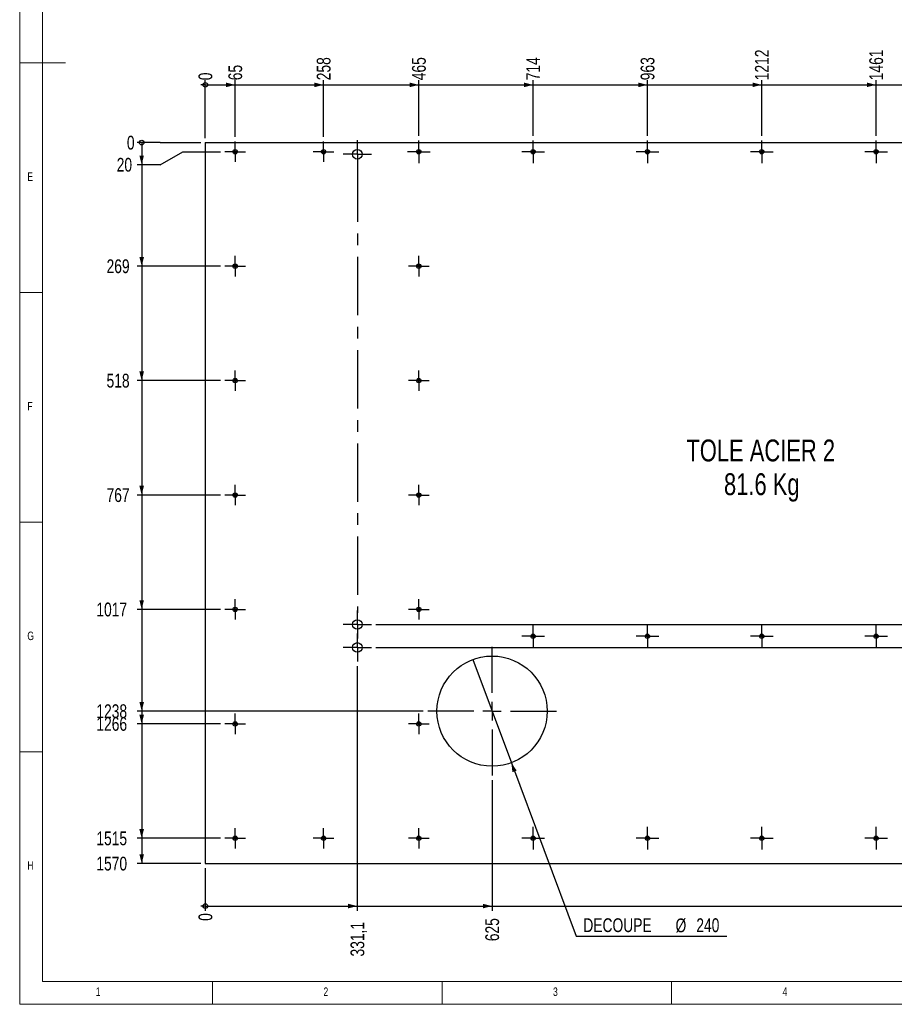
# Model space of a CAD drawing. Header units: millimetres. Extents: x 5 to 589, y 5 to 415.
# Tile 1 of 5: x 5 to 196, y 5 to 219. Entities that reach past the tile are written whole.
import ezdxf

# ---------------------------------------------------------------- set-up
doc = ezdxf.new("R2010")
doc.units = ezdxf.units.MM
doc.linetypes.add('CENTERX2', pattern=[20.32, 12.7, -2.54, 2.54, -2.54])
for name, color, linetype in [('COTES', 1, 'Continuous'), ('NOTES', 6, 'Continuous'), ('TRAIT-MIXTES', 3, 'CENTERX2')]:
    doc.layers.add(name, color=color, linetype=linetype)
doc.layers.add('TRAIT-FORT', color=4, linetype='Continuous', lineweight=25)
doc.styles.add('SLDTEXTSTYLE0', font='TXT', dxfattribs={"width": 0.75})
doc.dimstyles.new('SLDDIMSTYLE1', dxfattribs={"dimtxt": 3, "dimasz": 0.333333, "dimexe": 0, "dimexo": 0.0625, "dimgap": 0.75, "dimtad": 0, "dimtih": 1, "dimtoh": 1, "dimdec": 1, "dimlfac": 10, "dimrnd": 1e-09, "dimdsep": 46, "dimtxsty": 'SLDTEXTSTYLE0', "dimblk1": 'ORIGIN', "dimblk2": 'ORIGIN', "dimsah": 1, "dimcen": 0.09, "dimadec": 0, "dimazin": 2, "dimtfac": 1, "dimtdec": 1, "dimtofl": 0, "dimtmove": 0, "dimatfit": 3, "dimldrblk": 'ORIGIN', "dimfxl": 1, "dimfrac": 2, "dimtolj": 1, "dimtzin": 12, "dimarcsym": 0})
doc.dimstyles.new('SLDDIMSTYLE2', dxfattribs={"dimtxt": 3, "dimasz": 2, "dimexe": 0, "dimexo": 0.0625, "dimgap": 0.75, "dimtad": 0, "dimtih": 1, "dimtoh": 1, "dimdec": 1, "dimlfac": 10, "dimrnd": 1e-09, "dimzin": 12, "dimdsep": 46, "dimtxsty": 'SLDTEXTSTYLE0', "dimsah": 1, "dimcen": 0.09, "dimadec": 0, "dimazin": 3, "dimtfac": 1, "dimtdec": 1, "dimtofl": 0, "dimtmove": 0, "dimatfit": 3, "dimfxl": 1, "dimfrac": 2, "dimtolj": 1, "dimtzin": 12, "dimarcsym": 0})
doc.dimstyles.new('SLDDIMSTYLE3', dxfattribs={"dimtxt": 3, "dimasz": 2, "dimexe": 0, "dimexo": 0.0625, "dimgap": 0.75, "dimtad": 0, "dimtih": 1, "dimtoh": 1, "dimdec": 0, "dimlfac": 10, "dimrnd": 1e-09, "dimzin": 12, "dimdsep": 46, "dimtxsty": 'SLDTEXTSTYLE0', "dimsah": 1, "dimcen": 0.09, "dimadec": 0, "dimazin": 3, "dimtfac": 1, "dimtdec": 0, "dimtofl": 0, "dimtmove": 0, "dimatfit": 3, "dimfxl": 1, "dimfrac": 2, "dimtolj": 1, "dimtzin": 12, "dimarcsym": 0})
doc.dimstyles.new('SLDDIMSTYLE5', dxfattribs={"dimtxt": 3, "dimasz": 0.333333, "dimexe": 0, "dimexo": 0.0625, "dimgap": 0.75, "dimtad": 0, "dimtih": 1, "dimtoh": 1, "dimdec": 0, "dimlfac": 10, "dimrnd": 1e-09, "dimdsep": 46, "dimtxsty": 'SLDTEXTSTYLE0', "dimblk1": 'ORIGIN', "dimblk2": 'ORIGIN', "dimsah": 1, "dimcen": 0.09, "dimadec": 0, "dimazin": 2, "dimtfac": 1, "dimtdec": 0, "dimtofl": 0, "dimtmove": 0, "dimatfit": 3, "dimldrblk": 'ORIGIN', "dimfxl": 1, "dimfrac": 2, "dimtolj": 1, "dimtzin": 12, "dimarcsym": 0})
doc.dimstyles.new('SLDDIMSTYLE6', dxfattribs={"dimtxt": 3, "dimasz": 2, "dimexe": 0, "dimexo": 0.0625, "dimgap": 0.75, "dimtad": 0, "dimtih": 1, "dimtoh": 1, "dimdec": 0, "dimlfac": 10, "dimrnd": 1e-09, "dimzin": 12, "dimdsep": 46, "dimtxsty": 'SLDTEXTSTYLE0', "dimblk1": 'NONE', "dimsah": 1, "dimcen": 0, "dimadec": 0, "dimazin": 3, "dimtfac": 1, "dimtdec": 0, "dimtmove": 0, "dimatfit": 3, "dimldrblk": 'NONE', "dimfxl": 1, "dimfrac": 2, "dimtolj": 1, "dimtzin": 12, "dimarcsym": 0})

# ---------------------------------------------------------------- blocks, each defined once
blk = doc.blocks.new('_Origin')
at = {"color": 0, "linetype": 'ByBlock', "lineweight": -2}
blk.add_line((0, 0), (-1, 0), dxfattribs=at)
blk.add_circle((0, 0), 0.5, dxfattribs=at)
blk = doc.blocks.new('_D_53')
at = {"layer": 'COTES', "color": 1, "transparency": 16777216}
for p, q in [((35.57, 192.65), (30.57, 192.65)), ((35.57, 192.65), (40.57, 192.65)), ((40.57, 192.65), (44.43, 192.65))]:
    blk.add_line(p, q, dxfattribs=at)
blk.add_blockref('_Origin', (31.57, 192.65), dxfattribs=at)
at = {"layer": 'COTES', "color": 1, "transparency": 16777216, "insert": (28.35, 194.14), "char_height": 3, "attachment_point": 1, "style": 'SLDTEXTSTYLE0'}
blk.add_mtext('0', dxfattribs=at)
blk = doc.blocks.new('_D_54')
at = {"layer": 'COTES', "color": 1, "transparency": 16777216}
for p, q in [((31.57, 192.65), (31.57, 187.84)), ((35.57, 187.84), (40.57, 190.66)), ((40.57, 190.66), (48.71, 190.66)), ((35.57, 187.84), (30.57, 187.84))]:
    blk.add_line(p, q, dxfattribs=at)
blk.add_solid([(31.57, 187.84), (32.07, 189.84), (31.07, 189.84)], dxfattribs=at)
at = {"layer": 'COTES', "color": 1, "transparency": 16777216, "insert": (26.13, 189.33), "char_height": 3, "attachment_point": 1, "style": 'SLDTEXTSTYLE0'}
blk.add_mtext('20', dxfattribs=at)
blk = doc.blocks.new('_D_55')
at = {"layer": 'COTES', "color": 1, "transparency": 16777216}
for p, q in [((31.57, 187.84), (31.57, 165.74)), ((48.71, 165.74), (30.57, 165.74))]:
    blk.add_line(p, q, dxfattribs=at)
blk.add_solid([(31.57, 165.74), (32.07, 167.74), (31.07, 167.74)], dxfattribs=at)
at = {"layer": 'COTES', "color": 1, "transparency": 16777216, "insert": (23.92, 167.23), "char_height": 3, "attachment_point": 1, "style": 'SLDTEXTSTYLE0'}
blk.add_mtext('269', dxfattribs=at)
blk = doc.blocks.new('_D_56')
at = {"layer": 'COTES', "color": 1, "transparency": 16777216}
for p, q in [((31.57, 165.74), (31.57, 140.82)), ((48.71, 140.82), (30.57, 140.82))]:
    blk.add_line(p, q, dxfattribs=at)
blk.add_solid([(31.57, 140.82), (32.07, 142.82), (31.07, 142.82)], dxfattribs=at)
at = {"layer": 'COTES', "color": 1, "transparency": 16777216, "insert": (23.92, 142.31), "char_height": 3, "attachment_point": 1, "style": 'SLDTEXTSTYLE0'}
blk.add_mtext('518', dxfattribs=at)
blk = doc.blocks.new('_D_57')
at = {"layer": 'COTES', "color": 1, "transparency": 16777216}
for p, q in [((31.57, 140.82), (31.57, 115.91)), ((48.71, 115.91), (30.57, 115.91))]:
    blk.add_line(p, q, dxfattribs=at)
blk.add_solid([(31.57, 115.91), (32.07, 117.91), (31.07, 117.91)], dxfattribs=at)
at = {"layer": 'COTES', "color": 1, "transparency": 16777216, "insert": (23.92, 117.39), "char_height": 3, "attachment_point": 1, "style": 'SLDTEXTSTYLE0'}
blk.add_mtext('767', dxfattribs=at)
blk = doc.blocks.new('_D_58')
at = {"layer": 'COTES', "color": 1, "transparency": 16777216}
for p, q in [((31.57, 115.91), (31.57, 90.99)), ((48.71, 90.99), (30.57, 90.99))]:
    blk.add_line(p, q, dxfattribs=at)
blk.add_solid([(31.57, 90.99), (32.07, 92.99), (31.07, 92.99)], dxfattribs=at)
at = {"layer": 'COTES', "color": 1, "transparency": 16777216, "insert": (21.7, 92.48), "char_height": 3, "attachment_point": 1, "style": 'SLDTEXTSTYLE0'}
blk.add_mtext('1017', dxfattribs=at)
blk = doc.blocks.new('_D_59')
at = {"layer": 'COTES', "color": 1, "transparency": 16777216}
for p, q in [((31.57, 90.99), (31.57, 68.84)), ((92.89, 68.84), (30.57, 68.84))]:
    blk.add_line(p, q, dxfattribs=at)
blk.add_solid([(31.57, 68.84), (32.07, 70.84), (31.07, 70.84)], dxfattribs=at)
at = {"layer": 'COTES', "color": 1, "transparency": 16777216, "insert": (21.7, 70.33), "char_height": 3, "attachment_point": 1, "style": 'SLDTEXTSTYLE0'}
blk.add_mtext('1238', dxfattribs=at)
blk = doc.blocks.new('_D_60')
at = {"layer": 'COTES', "color": 1, "transparency": 16777216}
for p, q in [((31.57, 68.84), (31.57, 66.07)), ((48.71, 66.07), (30.57, 66.07))]:
    blk.add_line(p, q, dxfattribs=at)
blk.add_solid([(31.57, 66.07), (32.07, 68.07), (31.07, 68.07)], dxfattribs=at)
at = {"layer": 'COTES', "color": 1, "transparency": 16777216, "insert": (21.7, 67.56), "char_height": 3, "attachment_point": 1, "style": 'SLDTEXTSTYLE0'}
blk.add_mtext('1266', dxfattribs=at)
blk = doc.blocks.new('_D_61')
at = {"layer": 'COTES', "color": 1, "transparency": 16777216}
for p, q in [((31.57, 66.07), (31.57, 41.16)), ((48.71, 41.16), (30.57, 41.16))]:
    blk.add_line(p, q, dxfattribs=at)
blk.add_solid([(31.57, 41.16), (32.07, 43.16), (31.07, 43.16)], dxfattribs=at)
at = {"layer": 'COTES', "color": 1, "transparency": 16777216, "insert": (21.7, 42.64), "char_height": 3, "attachment_point": 1, "style": 'SLDTEXTSTYLE0'}
blk.add_mtext('1515', dxfattribs=at)
blk = doc.blocks.new('_D_62')
at = {"layer": 'COTES', "color": 1, "transparency": 16777216}
for p, q in [((31.57, 41.16), (31.57, 35.66)), ((44.43, 35.66), (30.57, 35.66))]:
    blk.add_line(p, q, dxfattribs=at)
blk.add_solid([(31.57, 35.66), (32.07, 37.66), (31.07, 37.66)], dxfattribs=at)
at = {"layer": 'COTES', "color": 1, "transparency": 16777216, "insert": (21.7, 37.14), "char_height": 3, "attachment_point": 1, "style": 'SLDTEXTSTYLE0'}
blk.add_mtext('1570', dxfattribs=at)
blk = doc.blocks.new('_D_63')
at = {"layer": 'COTES', "color": 1, "transparency": 16777216}
blk.add_line((45.43, 193.65), (45.43, 206.23), dxfattribs=at)
blk.add_blockref('_Origin', (45.43, 205.23), dxfattribs=at)
at = {"layer": 'COTES', "color": 1, "transparency": 16777216, "insert": (43.95, 206.23), "char_height": 3, "attachment_point": 1, "rotation": 90, "style": 'SLDTEXTSTYLE0'}
blk.add_mtext('0', dxfattribs=at)
blk = doc.blocks.new('_D_64')
at = {"layer": 'COTES', "color": 1, "transparency": 16777216}
for p, q in [((51.93, 193.88), (51.93, 206.23)), ((45.43, 205.23), (51.93, 205.23))]:
    blk.add_line(p, q, dxfattribs=at)
blk.add_solid([(51.93, 205.23), (49.93, 205.73), (49.93, 204.73)], dxfattribs=at)
at = {"layer": 'COTES', "color": 1, "transparency": 16777216, "insert": (50.45, 206.23), "char_height": 3, "attachment_point": 1, "rotation": 90, "style": 'SLDTEXTSTYLE0'}
blk.add_mtext('65', dxfattribs=at)
blk = doc.blocks.new('_D_65')
at = {"layer": 'COTES', "color": 1, "transparency": 16777216}
for p, q in [((71.18, 193.88), (71.18, 206.23)), ((51.93, 205.23), (71.18, 205.23))]:
    blk.add_line(p, q, dxfattribs=at)
blk.add_solid([(71.18, 205.23), (69.18, 205.73), (69.18, 204.73)], dxfattribs=at)
at = {"layer": 'COTES', "color": 1, "transparency": 16777216, "insert": (69.7, 206.23), "char_height": 3, "attachment_point": 1, "rotation": 90, "style": 'SLDTEXTSTYLE0'}
blk.add_mtext('258', dxfattribs=at)
blk = doc.blocks.new('_D_66')
at = {"layer": 'COTES', "color": 1, "transparency": 16777216}
for p, q in [((91.93, 194.13), (91.93, 206.23)), ((71.18, 205.23), (91.93, 205.23))]:
    blk.add_line(p, q, dxfattribs=at)
blk.add_solid([(91.93, 205.23), (89.93, 205.73), (89.93, 204.73)], dxfattribs=at)
at = {"layer": 'COTES', "color": 1, "transparency": 16777216, "insert": (90.45, 206.23), "char_height": 3, "attachment_point": 1, "rotation": 90, "style": 'SLDTEXTSTYLE0'}
blk.add_mtext('465', dxfattribs=at)
blk = doc.blocks.new('_D_67')
at = {"layer": 'COTES', "color": 1, "transparency": 16777216}
for p, q in [((116.83, 194.13), (116.83, 206.23)), ((91.93, 205.23), (116.83, 205.23))]:
    blk.add_line(p, q, dxfattribs=at)
blk.add_solid([(116.83, 205.23), (114.83, 205.73), (114.83, 204.73)], dxfattribs=at)
at = {"layer": 'COTES', "color": 1, "transparency": 16777216, "insert": (115.35, 206.23), "char_height": 3, "attachment_point": 1, "rotation": 90, "style": 'SLDTEXTSTYLE0'}
blk.add_mtext('714', dxfattribs=at)
blk = doc.blocks.new('_D_68')
at = {"layer": 'COTES', "color": 1, "transparency": 16777216}
for p, q in [((141.73, 194.13), (141.73, 206.23)), ((116.83, 205.23), (141.73, 205.23))]:
    blk.add_line(p, q, dxfattribs=at)
blk.add_solid([(141.73, 205.23), (139.73, 205.73), (139.73, 204.73)], dxfattribs=at)
at = {"layer": 'COTES', "color": 1, "transparency": 16777216, "insert": (140.25, 206.23), "char_height": 3, "attachment_point": 1, "rotation": 90, "style": 'SLDTEXTSTYLE0'}
blk.add_mtext('963', dxfattribs=at)
blk = doc.blocks.new('_D_69')
at = {"layer": 'COTES', "color": 1, "transparency": 16777216}
for p, q in [((166.63, 194.13), (166.63, 206.23)), ((141.73, 205.23), (166.63, 205.23))]:
    blk.add_line(p, q, dxfattribs=at)
blk.add_solid([(166.63, 205.23), (164.63, 205.73), (164.63, 204.73)], dxfattribs=at)
at = {"layer": 'COTES', "color": 1, "transparency": 16777216, "insert": (165.15, 206.23), "char_height": 3, "attachment_point": 1, "rotation": 90, "style": 'SLDTEXTSTYLE0'}
blk.add_mtext('1212', dxfattribs=at)
blk = doc.blocks.new('_D_70')
at = {"layer": 'COTES', "color": 1, "transparency": 16777216}
for p, q in [((191.53, 194.13), (191.53, 206.23)), ((166.63, 205.23), (191.53, 205.23))]:
    blk.add_line(p, q, dxfattribs=at)
blk.add_solid([(191.53, 205.23), (189.53, 205.73), (189.53, 204.73)], dxfattribs=at)
at = {"layer": 'COTES', "color": 1, "transparency": 16777216, "insert": (190.05, 206.23), "char_height": 3, "attachment_point": 1, "rotation": 90, "style": 'SLDTEXTSTYLE0'}
blk.add_mtext('1461', dxfattribs=at)
blk = doc.blocks.new('_D_71')
at = {"layer": 'COTES', "color": 1, "transparency": 16777216}
for p, q in [((214.96, 194.13), (214.96, 206.23)), ((191.53, 205.23), (214.96, 205.23))]:
    blk.add_line(p, q, dxfattribs=at)
blk.add_solid([(214.96, 205.23), (212.96, 205.73), (212.96, 204.73)], dxfattribs=at)
at = {"layer": 'COTES', "color": 1, "transparency": 16777216, "insert": (213.48, 206.23), "char_height": 3, "attachment_point": 1, "rotation": 90, "style": 'SLDTEXTSTYLE0'}
blk.add_mtext('1695', dxfattribs=at)
blk = doc.blocks.new('_D_72')
at = {"layer": 'COTES', "color": 1, "transparency": 16777216}
for p, q in [((223.43, 193.65), (223.43, 206.23)), ((214.96, 205.23), (223.43, 205.23))]:
    blk.add_line(p, q, dxfattribs=at)
blk.add_solid([(223.43, 205.23), (221.43, 205.73), (221.43, 204.73)], dxfattribs=at)
at = {"layer": 'COTES', "color": 1, "transparency": 16777216, "insert": (221.95, 206.23), "char_height": 3, "attachment_point": 1, "rotation": 90, "style": 'SLDTEXTSTYLE0'}
blk.add_mtext('1780', dxfattribs=at)
blk = doc.blocks.new('_D_73')
at = {"layer": 'COTES', "color": 1, "transparency": 16777216}
blk.add_line((45.43, 34.66), (45.43, 25.39), dxfattribs=at)
blk.add_blockref('_Origin', (45.43, 26.39), dxfattribs=at)
at = {"layer": 'COTES', "color": 1, "transparency": 16777216, "insert": (43.95, 23.17), "char_height": 3, "attachment_point": 1, "rotation": 90, "style": 'SLDTEXTSTYLE0'}
blk.add_mtext('0', dxfattribs=at)
blk = doc.blocks.new('_D_74')
at = {"layer": 'COTES', "color": 1, "transparency": 16777216}
for p, q in [((78.54, 78.66), (78.54, 25.39)), ((45.43, 26.39), (78.54, 26.39))]:
    blk.add_line(p, q, dxfattribs=at)
blk.add_solid([(78.54, 26.39), (76.54, 26.89), (76.54, 25.89)], dxfattribs=at)
at = {"layer": 'COTES', "color": 1, "transparency": 16777216, "insert": (77.06, 15.41), "char_height": 3, "attachment_point": 1, "rotation": 90, "style": 'SLDTEXTSTYLE0'}
blk.add_mtext('331,1', dxfattribs=at)
blk = doc.blocks.new('_D_75')
at = {"layer": 'COTES', "color": 1, "transparency": 16777216}
for p, q in [((107.89, 53.84), (107.89, 25.39)), ((78.54, 26.39), (107.89, 26.39))]:
    blk.add_line(p, q, dxfattribs=at)
blk.add_solid([(107.89, 26.39), (105.89, 26.89), (105.89, 25.89)], dxfattribs=at)
at = {"layer": 'COTES', "color": 1, "transparency": 16777216, "insert": (106.41, 18.74), "char_height": 3, "attachment_point": 1, "rotation": 90, "style": 'SLDTEXTSTYLE0'}
blk.add_mtext('625', dxfattribs=at)
blk = doc.blocks.new('_D_76')
at = {"layer": 'COTES', "color": 1, "transparency": 16777216}
for p, q in [((216.98, 78.66), (216.98, 25.39)), ((107.89, 26.39), (216.98, 26.39))]:
    blk.add_line(p, q, dxfattribs=at)
blk.add_solid([(216.98, 26.39), (214.98, 26.89), (214.98, 25.89)], dxfattribs=at)
at = {"layer": 'COTES', "color": 1, "transparency": 16777216, "insert": (215.5, 13.19), "char_height": 3, "attachment_point": 1, "rotation": 90, "style": 'SLDTEXTSTYLE0'}
blk.add_mtext('1715,5', dxfattribs=at)
blk = doc.blocks.new('_D_77')
at = {"layer": 'COTES', "color": 1, "transparency": 16777216}
for p, q in [((223.43, 34.66), (223.43, 25.39)), ((216.98, 26.39), (223.43, 26.39))]:
    blk.add_line(p, q, dxfattribs=at)
blk.add_solid([(223.43, 26.39), (221.43, 26.89), (221.43, 25.89)], dxfattribs=at)
at = {"layer": 'COTES', "color": 1, "transparency": 16777216, "insert": (221.95, 16.52), "char_height": 3, "attachment_point": 1, "rotation": 90, "style": 'SLDTEXTSTYLE0'}
blk.add_mtext('1780', dxfattribs=at)
blk = doc.blocks.new('_D_80')
at = {"layer": 'COTES', "color": 1, "transparency": 16777216}
for p, q in [((240.28, 187.84), (240.28, 87.71)), ((82.59, 87.71), (241.28, 87.71))]:
    blk.add_line(p, q, dxfattribs=at)
blk.add_solid([(240.28, 87.71), (240.78, 89.71), (239.78, 89.71)], dxfattribs=at)
at = {"layer": 'COTES', "color": 1, "transparency": 16777216, "insert": (241.28, 89.2), "char_height": 3, "attachment_point": 1, "style": 'SLDTEXTSTYLE0'}
blk.add_mtext('1049,5', dxfattribs=at)
blk = doc.blocks.new('_D_81')
at = {"layer": 'COTES', "color": 1, "transparency": 16777216}
for p, q in [((240.28, 87.71), (240.28, 82.71)), ((82.59, 82.71), (241.28, 82.71))]:
    blk.add_line(p, q, dxfattribs=at)
blk.add_solid([(240.28, 82.71), (240.78, 84.71), (239.78, 84.71)], dxfattribs=at)
at = {"layer": 'COTES', "color": 1, "transparency": 16777216, "insert": (241.28, 84.2), "char_height": 3, "attachment_point": 1, "style": 'SLDTEXTSTYLE0'}
blk.add_mtext('1099,5', dxfattribs=at)
blk = doc.blocks.new('_D_83')
at = {"layer": 'COTES', "color": 1, "transparency": 16777216}
for p, q in [((103.7, 80.08), (112.09, 57.6)), ((112.09, 57.6), (126.18, 19.82)), ((126.18, 19.82), (159.03, 19.82))]:
    blk.add_line(p, q, dxfattribs=at)
blk.add_solid([(112.09, 57.6), (112.32, 55.55), (113.25, 55.9)], dxfattribs=at)
at = {"layer": 'COTES', "color": 1, "transparency": 16777216, "char_height": 3, "attachment_point": 1, "style": 'SLDTEXTSTYLE0'}
for s, insert in [('DECOUPE', (127.77, 23.73)), ('%%c', (147.85, 23.69)), ('240', (152.38, 23.73))]:
    blk.add_mtext(s, dxfattribs=dict(at, insert=insert))
blk = doc.blocks.new('_None')
blk = doc.blocks.new('SW_NOTE_8')
at = {"layer": 'NOTES', "color": 0, "attachment_point": 2, "style": 'SLDTEXTSTYLE0'}
for s, insert, char_height in [('TOLE ACIER 2', (19.57, 6.14), 4.7625), ('81.6 Kg', (19.8, -1.21), 4.762)]:
    blk.add_mtext(s, dxfattribs=dict(at, insert=insert, char_height=char_height))
blk = doc.blocks.new('SW_CENTERMARKSYMBOL_101')
at = {"layer": 'TRAIT-MIXTES', "color": 0}
for p, q in [((0, 2), (0, 2.225)), ((-2, 0), (-2.225, 0)), ((0, 0), (-2, 0)), ((0, 0), (0, 2)), ((0, 0), (0, -2)), ((0, 0), (2, 0)), ((2, 0), (2.225, 0)), ((0, -2), (0, -2.225))]:
    blk.add_line(p, q, dxfattribs=at)
blk = doc.blocks.new('SW_CENTERMARKSYMBOL_102')
at = {"layer": 'TRAIT-MIXTES', "color": 0}
for p, q in [((0, 2), (0, 2.225)), ((-2, 0), (-2.225, 0)), ((0, 0), (-2, 0)), ((0, 0), (0, 2)), ((0, 0), (0, -2)), ((0, 0), (2, 0)), ((2, 0), (2.225, 0)), ((0, -2), (0, -2.225))]:
    blk.add_line(p, q, dxfattribs=at)
blk = doc.blocks.new('SW_CENTERMARKSYMBOL_103')
at = {"layer": 'TRAIT-MIXTES', "color": 0}
for p, q in [((0, 2), (0, 2.225)), ((-2, 0), (-2.225, 0)), ((0, 0), (-2, 0)), ((0, 0), (0, 2)), ((0, 0), (0, -2)), ((0, 0), (2, 0)), ((2, 0), (2.225, 0)), ((0, -2), (0, -2.225))]:
    blk.add_line(p, q, dxfattribs=at)
blk = doc.blocks.new('SW_CENTERMARKSYMBOL_105')
at = {"layer": 'TRAIT-MIXTES', "color": 0}
for p, q in [((0, 2), (0, 2.225)), ((-2, 0), (-2.225, 0)), ((0, 0), (-2, 0)), ((0, 0), (0, 2)), ((0, 0), (0, -2)), ((0, 0), (2, 0)), ((2, 0), (2.225, 0)), ((0, -2), (0, -2.225))]:
    blk.add_line(p, q, dxfattribs=at)
blk = doc.blocks.new('SW_CENTERMARKSYMBOL_106')
at = {"layer": 'TRAIT-MIXTES', "color": 0}
for p, q in [((0, 2), (0, 2.225)), ((-2, 0), (-2.225, 0)), ((0, 0), (-2, 0)), ((0, 0), (0, 2)), ((0, 0), (0, -2)), ((0, 0), (2, 0)), ((2, 0), (2.225, 0)), ((0, -2), (0, -2.225))]:
    blk.add_line(p, q, dxfattribs=at)
blk = doc.blocks.new('SW_CENTERMARKSYMBOL_109')
at = {"layer": 'TRAIT-MIXTES', "color": 0}
for p, q in [((0, 2), (0, 2.225)), ((-2, 0), (-2.225, 0)), ((0, 0), (-2, 0)), ((0, 0), (0, 2)), ((0, 0), (0, -2)), ((0, 0), (2, 0)), ((2, 0), (2.225, 0)), ((0, -2), (0, -2.225))]:
    blk.add_line(p, q, dxfattribs=at)
blk = doc.blocks.new('SW_CENTERMARKSYMBOL_111')
at = {"layer": 'TRAIT-MIXTES', "color": 0}
for p, q in [((0, 2), (0, 2.225)), ((-2, 0), (-2.225, 0)), ((0, 0), (-2, 0)), ((0, 0), (0, 2)), ((0, 0), (0, -2)), ((0, 0), (2, 0)), ((2, 0), (2.225, 0)), ((0, -2), (0, -2.225))]:
    blk.add_line(p, q, dxfattribs=at)
blk = doc.blocks.new('SW_CENTERMARKSYMBOL_113')
at = {"layer": 'TRAIT-MIXTES', "color": 0}
for p, q in [((0, 2), (0, 2.225)), ((-2, 0), (-2.225, 0)), ((0, 0), (-2, 0)), ((0, 0), (0, 2)), ((0, 0), (0, -2)), ((0, 0), (2, 0)), ((2, 0), (2.225, 0)), ((0, -2), (0, -2.225))]:
    blk.add_line(p, q, dxfattribs=at)
blk = doc.blocks.new('SW_CENTERMARKSYMBOL_115')
at = {"layer": 'TRAIT-MIXTES', "color": 0}
for p, q in [((0, 2), (0, 2.225)), ((-2, 0), (-2.225, 0)), ((0, 0), (-2, 0)), ((0, 0), (0, 2)), ((0, 0), (0, -2)), ((0, 0), (2, 0)), ((2, 0), (2.225, 0)), ((0, -2), (0, -2.225))]:
    blk.add_line(p, q, dxfattribs=at)
blk = doc.blocks.new('SW_CENTERMARKSYMBOL_116')
at = {"layer": 'TRAIT-MIXTES', "color": 0}
for p, q in [((0, 2), (0, 2.225)), ((-2, 0), (-2.225, 0)), ((0, 0), (-2, 0)), ((0, 0), (0, 2)), ((0, 0), (0, -2)), ((0, 0), (2, 0)), ((2, 0), (2.225, 0)), ((0, -2), (0, -2.225))]:
    blk.add_line(p, q, dxfattribs=at)
blk = doc.blocks.new('SW_CENTERMARKSYMBOL_117')
at = {"layer": 'TRAIT-MIXTES', "color": 0}
for p, q in [((0, 2), (0, 2.225)), ((-2, 0), (-2.225, 0)), ((0, 0), (-2, 0)), ((0, 0), (0, 2)), ((0, 0), (0, -2)), ((0, 0), (2, 0)), ((2, 0), (2.225, 0)), ((0, -2), (0, -2.225))]:
    blk.add_line(p, q, dxfattribs=at)
blk = doc.blocks.new('SW_CENTERMARKSYMBOL_118')
at = {"layer": 'TRAIT-MIXTES', "color": 0}
for p, q in [((0, 2), (0, 2.225)), ((-2, 0), (-2.225, 0)), ((0, 0), (-2, 0)), ((0, 0), (0, 2)), ((0, 0), (0, -2)), ((0, 0), (2, 0)), ((2, 0), (2.225, 0)), ((0, -2), (0, -2.225))]:
    blk.add_line(p, q, dxfattribs=at)
blk = doc.blocks.new('SW_CENTERMARKSYMBOL_119')
at = {"layer": 'TRAIT-MIXTES', "color": 0}
for p, q in [((0, 2), (0, 2.225)), ((-2, 0), (-2.225, 0)), ((0, 0), (-2, 0)), ((0, 0), (0, 2)), ((0, 0), (0, -2)), ((0, 0), (2, 0)), ((2, 0), (2.225, 0)), ((0, -2), (0, -2.225))]:
    blk.add_line(p, q, dxfattribs=at)
blk = doc.blocks.new('SW_CENTERMARKSYMBOL_120')
at = {"layer": 'TRAIT-MIXTES', "color": 0}
for p, q in [((0, 2), (0, 2.225)), ((-2, 0), (-2.225, 0)), ((0, 0), (-2, 0)), ((0, 0), (0, 2)), ((0, 0), (0, -2)), ((0, 0), (2, 0)), ((2, 0), (2.225, 0)), ((0, -2), (0, -2.225))]:
    blk.add_line(p, q, dxfattribs=at)
blk = doc.blocks.new('SW_CENTERMARKSYMBOL_121')
at = {"layer": 'TRAIT-MIXTES', "color": 0}
for p, q in [((0, 2), (0, 2.225)), ((-2, 0), (-2.225, 0)), ((0, 0), (-2, 0)), ((0, 0), (0, 2)), ((0, 0), (0, -2)), ((0, 0), (2, 0)), ((2, 0), (2.225, 0)), ((0, -2), (0, -2.225))]:
    blk.add_line(p, q, dxfattribs=at)
blk = doc.blocks.new('SW_CENTERMARKSYMBOL_122')
at = {"layer": 'TRAIT-MIXTES', "color": 0}
for p, q in [((0, 2), (0, 2.47)), ((-2, 0), (-2.47, 0)), ((0, 0), (-2, 0)), ((0, 0), (0, 2)), ((0, 0), (0, -2)), ((0, 0), (2, 0)), ((2, 0), (2.47, 0)), ((0, -2), (0, -2.47))]:
    blk.add_line(p, q, dxfattribs=at)
blk = doc.blocks.new('SW_CENTERMARKSYMBOL_123')
at = {"layer": 'TRAIT-MIXTES', "color": 0}
for p, q in [((0, 4), (0, 14)), ((-4, 0), (-14, 0)), ((0, 0), (-2, 0)), ((0, 0), (0, 2)), ((0, 0), (0, -2)), ((0, 0), (2, 0)), ((4, 0), (14, 0)), ((0, -4), (0, -14))]:
    blk.add_line(p, q, dxfattribs=at)
blk = doc.blocks.new('SW_CENTERMARKSYMBOL_124')
at = {"layer": 'TRAIT-MIXTES', "color": 0}
for p, q in [((0, 2), (0, 3.05)), ((-2, 0), (-3.05, 0)), ((0, 0), (-2, 0)), ((0, 0), (0, 2)), ((0, 0), (0, -2)), ((0, 0), (2, 0)), ((2, 0), (3.05, 0)), ((0, -2), (0, -99.86))]:
    blk.add_line(p, q, dxfattribs=at)
blk = doc.blocks.new('SW_CENTERMARKSYMBOL_125')
at = {"layer": 'TRAIT-MIXTES', "color": 0}
for p, q in [((0, 2), (0, 2.47)), ((-2, 0), (-2.47, 0)), ((0, 0), (-2, 0)), ((0, 0), (0, 2)), ((0, 0), (0, -2)), ((0, 0), (2, 0)), ((2, 0), (2.47, 0)), ((0, -2), (0, -2.47))]:
    blk.add_line(p, q, dxfattribs=at)
blk = doc.blocks.new('SW_CENTERMARKSYMBOL_126')
at = {"layer": 'TRAIT-MIXTES', "color": 0}
for p, q in [((0, 2), (0, 2.47)), ((-2, 0), (-2.47, 0)), ((0, 0), (-2, 0)), ((0, 0), (0, 2)), ((0, 0), (0, -2)), ((0, 0), (2, 0)), ((2, 0), (2.47, 0)), ((0, -2), (0, -2.47))]:
    blk.add_line(p, q, dxfattribs=at)
blk = doc.blocks.new('SW_CENTERMARKSYMBOL_129')
at = {"layer": 'TRAIT-MIXTES', "color": 0}
for p, q in [((0, 2), (0, 2.47)), ((-2, 0), (-2.47, 0)), ((0, 0), (-2, 0)), ((0, 0), (0, 2)), ((0, 0), (0, -2)), ((0, 0), (2, 0)), ((2, 0), (2.47, 0)), ((0, -2), (0, -2.47))]:
    blk.add_line(p, q, dxfattribs=at)
blk = doc.blocks.new('SW_CENTERMARKSYMBOL_130')
at = {"layer": 'TRAIT-MIXTES', "color": 0}
for p, q in [((0, 2), (0, 2.47)), ((-2, 0), (-2.47, 0)), ((0, 0), (-2, 0)), ((0, 0), (0, 2)), ((0, 0), (0, -2)), ((0, 0), (2, 0)), ((2, 0), (2.47, 0)), ((0, -2), (0, -2.47))]:
    blk.add_line(p, q, dxfattribs=at)
blk = doc.blocks.new('SW_CENTERMARKSYMBOL_131')
at = {"layer": 'TRAIT-MIXTES', "color": 0}
for p, q in [((0, 2), (0, 3.05)), ((-2, 0), (-3.05, 0)), ((0, 0), (-2, 0)), ((0, 0), (0, 2)), ((0, 0), (0, -2)), ((0, 0), (2, 0)), ((2, 0), (3.05, 0)), ((0, -2), (0, -3.05))]:
    blk.add_line(p, q, dxfattribs=at)
blk = doc.blocks.new('SW_CENTERMARKSYMBOL_132')
at = {"layer": 'TRAIT-MIXTES', "color": 0}
for p, q in [((0, 2), (0, 3.05)), ((-2, 0), (-3.05, 0)), ((0, 0), (-2, 0)), ((0, 0), (0, 2)), ((0, 0), (0, -2)), ((0, 0), (2, 0)), ((2, 0), (3.05, 0)), ((0, -2), (0, -3.05))]:
    blk.add_line(p, q, dxfattribs=at)
blk = doc.blocks.new('SW_CENTERMARKSYMBOL_133')
at = {"layer": 'TRAIT-MIXTES', "color": 0}
for p, q in [((0, 2), (0, 2.47)), ((-2, 0), (-2.47, 0)), ((0, 0), (-2, 0)), ((0, 0), (0, 2)), ((0, 0), (0, -2)), ((0, 0), (2, 0)), ((2, 0), (2.47, 0)), ((0, -2), (0, -2.47))]:
    blk.add_line(p, q, dxfattribs=at)
blk = doc.blocks.new('SW_CENTERMARKSYMBOL_134')
at = {"layer": 'TRAIT-MIXTES', "color": 0}
for p, q in [((0, 2), (0, 2.47)), ((-2, 0), (-2.47, 0)), ((0, 0), (-2, 0)), ((0, 0), (0, 2)), ((0, 0), (0, -2)), ((0, 0), (2, 0)), ((2, 0), (2.47, 0)), ((0, -2), (0, -2.47))]:
    blk.add_line(p, q, dxfattribs=at)
blk = doc.blocks.new('SW_CENTERMARKSYMBOL_137')
at = {"layer": 'TRAIT-MIXTES', "color": 0}
for p, q in [((0, 2), (0, 2.47)), ((-2, 0), (-2.47, 0)), ((0, 0), (-2, 0)), ((0, 0), (0, 2)), ((0, 0), (0, -2)), ((0, 0), (2, 0)), ((2, 0), (2.47, 0)), ((0, -2), (0, -2.47))]:
    blk.add_line(p, q, dxfattribs=at)
blk = doc.blocks.new('SW_CENTERMARKSYMBOL_138')
at = {"layer": 'TRAIT-MIXTES', "color": 0}
for p, q in [((0, 2), (0, 2.47)), ((-2, 0), (-2.47, 0)), ((0, 0), (-2, 0)), ((0, 0), (0, 2)), ((0, 0), (0, -2)), ((0, 0), (2, 0)), ((2, 0), (2.47, 0)), ((0, -2), (0, -2.47))]:
    blk.add_line(p, q, dxfattribs=at)
blk = doc.blocks.new('SW_CENTERMARKSYMBOL_139')
at = {"layer": 'TRAIT-MIXTES', "color": 0}
for p, q in [((0, 2), (0, 2.47)), ((-2, 0), (-2.47, 0)), ((0, 0), (-2, 0)), ((0, 0), (0, 2)), ((0, 0), (0, -2)), ((0, 0), (2, 0)), ((2, 0), (2.47, 0)), ((0, -2), (0, -2.47))]:
    blk.add_line(p, q, dxfattribs=at)
blk = doc.blocks.new('SW_CENTERMARKSYMBOL_140')
at = {"layer": 'TRAIT-MIXTES', "color": 0}
for p, q in [((0, 2), (0, 2.47)), ((-2, 0), (-2.47, 0)), ((0, 0), (-2, 0)), ((0, 0), (0, 2)), ((0, 0), (0, -2)), ((0, 0), (2, 0)), ((2, 0), (2.47, 0)), ((0, -2), (0, -2.47))]:
    blk.add_line(p, q, dxfattribs=at)
blk = doc.blocks.new('SW_CENTERMARKSYMBOL_141')
at = {"layer": 'TRAIT-MIXTES', "color": 0}
for p, q in [((0, 2), (0, 2.47)), ((-2, 0), (-2.47, 0)), ((0, 0), (-2, 0)), ((0, 0), (0, 2)), ((0, 0), (0, -2)), ((0, 0), (2, 0)), ((2, 0), (2.47, 0)), ((0, -2), (0, -2.47))]:
    blk.add_line(p, q, dxfattribs=at)
blk = doc.blocks.new('SW_CENTERMARKSYMBOL_142')
at = {"layer": 'TRAIT-MIXTES', "color": 0}
for p, q in [((0, 2), (0, 2.47)), ((-2, 0), (-2.47, 0)), ((0, 0), (-2, 0)), ((0, 0), (0, 2)), ((0, 0), (0, -2)), ((0, 0), (2, 0)), ((2, 0), (2.47, 0)), ((0, -2), (0, -2.47))]:
    blk.add_line(p, q, dxfattribs=at)

msp = doc.modelspace()

# ---------------------------------------------------------------- linework, layer by layer
at = {"color": 7, "linetype": 'Continuous', "lineweight": 18}
for p, q in [((5, 415), (5, 5)), ((10, 410), (10, 10)), ((5, 210), (15, 210)), ((10, 160), (5, 160)), ((5, 110), (10, 110)), ((10, 60), (5, 60)), ((10, 10), (584, 10)), ((47, 5), (47, 10)), ((97, 10), (97, 5)), ((147, 5), (147, 10)), ((5, 5), (589, 5))]:
    msp.add_line(p, q, dxfattribs=at)
at = {"layer": 'TRAIT-FORT', "color": 4, "linetype": 'Continuous', "lineweight": 25}
for p, q in [((45.43361, 192.65474), (223.43361, 192.65474)), ((45.43361, 192.65474), (45.43361, 35.65574)), ((45.43361, 35.65574), (223.43361, 35.65574))]:
    msp.add_line(p, q, dxfattribs=at)
for centre, radius in [((51.93361, 190.65574), 0.47), ((51.93361, 190.65574), 0.225), ((71.18361, 190.65574), 0.47), ((71.18361, 190.65574), 0.225), ((78.54263, 190.11956), 1.05), ((91.93361, 190.65574), 0.47), ((91.93361, 190.65574), 0.225), ((116.83361, 190.65574), 0.47), ((116.83361, 190.65574), 0.225), ((141.73361, 190.65574), 0.47), ((141.73361, 190.65574), 0.225), ((166.63361, 190.65574), 0.47), ((166.63361, 190.65574), 0.225), ((191.53361, 190.65574), 0.47), ((191.53361, 190.65574), 0.225), ((51.93361, 165.73907), 0.47), ((51.93361, 165.73907), 0.225), ((91.93361, 165.73907), 0.47), ((91.93361, 165.73907), 0.225), ((51.93361, 140.82241), 0.47), ((51.93361, 140.82241), 0.225), ((91.93361, 140.82241), 0.47), ((91.93361, 140.82241), 0.225), ((51.93361, 115.90574), 0.47), ((51.93361, 115.90574), 0.225), ((91.93361, 115.90574), 0.47), ((91.93361, 115.90574), 0.225), ((51.93361, 90.98907), 0.47), ((51.93361, 90.98907), 0.225), ((91.93361, 90.98907), 0.47), ((91.93361, 90.98907), 0.225), ((78.54263, 87.70956), 1.05), ((78.54263, 82.70956), 1.05), ((116.83361, 85.15574), 0.47), ((116.83361, 85.15574), 0.225), ((141.73361, 85.15574), 0.47), ((141.73361, 85.15574), 0.225), ((166.63361, 85.15574), 0.47), ((166.63361, 85.15574), 0.225), ((191.53361, 85.15574), 0.47), ((191.53361, 85.15574), 0.225), ((107.89361, 68.84046), 12), ((51.93361, 66.07241), 0.47), ((91.93361, 66.07241), 0.47), ((51.93361, 66.07241), 0.225), ((91.93361, 66.07241), 0.225), ((51.93361, 41.15574), 0.47), ((51.93361, 41.15574), 0.225), ((71.18361, 41.15574), 0.47), ((71.18361, 41.15574), 0.225), ((91.93361, 41.15574), 0.47), ((91.93361, 41.15574), 0.225), ((116.83361, 41.15574), 0.47), ((116.83361, 41.15574), 0.225), ((141.73361, 41.15574), 0.47), ((141.73361, 41.15574), 0.225), ((166.63361, 41.15574), 0.47), ((166.63361, 41.15574), 0.225), ((191.53361, 41.15574), 0.47), ((191.53361, 41.15574), 0.225)]:
    msp.add_circle(centre, radius, dxfattribs=at)

# ---------------------------------------------------------------- block references
at = {"layer": 'NOTES', "color": 211}
msp.add_blockref('SW_NOTE_8', (146.83396, 121.85345), dxfattribs=at)
at = {"layer": 'TRAIT-MIXTES', "color": 3}
for name, p in [('SW_CENTERMARKSYMBOL_124', (78.54263, 190.11956)), ('SW_CENTERMARKSYMBOL_122', (91.93361, 190.65574)), ('SW_CENTERMARKSYMBOL_125', (116.83361, 190.65574)), ('SW_CENTERMARKSYMBOL_126', (141.73361, 190.65574)), ('SW_CENTERMARKSYMBOL_130', (166.63361, 190.65574)), ('SW_CENTERMARKSYMBOL_129', (191.53361, 190.65574)), ('SW_CENTERMARKSYMBOL_121', (51.93361, 190.65574)), ('SW_CENTERMARKSYMBOL_103', (71.18361, 190.65574)), ('SW_CENTERMARKSYMBOL_120', (51.93361, 165.73907)), ('SW_CENTERMARKSYMBOL_106', (91.93361, 165.73907)), ('SW_CENTERMARKSYMBOL_119', (51.93361, 140.82241)), ('SW_CENTERMARKSYMBOL_111', (91.93361, 140.82241)), ('SW_CENTERMARKSYMBOL_118', (51.93361, 115.90574)), ('SW_CENTERMARKSYMBOL_109', (91.93361, 115.90574)), ('SW_CENTERMARKSYMBOL_117', (51.93361, 90.98907)), ('SW_CENTERMARKSYMBOL_113', (91.93361, 90.98907)), ('SW_CENTERMARKSYMBOL_131', (78.54263, 87.70956)), ('SW_CENTERMARKSYMBOL_133', (116.83361, 85.15574)), ('SW_CENTERMARKSYMBOL_134', (141.73361, 85.15574)), ('SW_CENTERMARKSYMBOL_138', (166.63361, 85.15574)), ('SW_CENTERMARKSYMBOL_137', (191.53361, 85.15574)), ('SW_CENTERMARKSYMBOL_132', (78.54263, 82.70956)), ('SW_CENTERMARKSYMBOL_123', (107.89361, 68.84046)), ('SW_CENTERMARKSYMBOL_116', (51.93361, 66.07241)), ('SW_CENTERMARKSYMBOL_115', (91.93361, 66.07241)), ('SW_CENTERMARKSYMBOL_105', (51.93361, 41.15574)), ('SW_CENTERMARKSYMBOL_101', (71.18361, 41.15574)), ('SW_CENTERMARKSYMBOL_102', (91.93361, 41.15574)), ('SW_CENTERMARKSYMBOL_142', (116.83361, 41.15574)), ('SW_CENTERMARKSYMBOL_141', (141.73361, 41.15574)), ('SW_CENTERMARKSYMBOL_140', (166.63361, 41.15574)), ('SW_CENTERMARKSYMBOL_139', (191.53361, 41.15574))]:
    msp.add_blockref(name, p, dxfattribs=at)

# ---------------------------------------------------------------- texts
at = {"layer": 'NOTES', "color": 211, "char_height": 1.85208, "attachment_point": 1, "style": 'SLDTEXTSTYLE0'}
for s, insert in [('E', (6.66667, 186.16802)), ('F', (6.66667, 136.16802)), ('G', (6.66667, 86.16802)), ('H', (6.66667, 36.16802)), ('1', (21.58334, 8.66802)), ('2', (71.16667, 8.66802)), ('3', (121.16667, 8.66802)), ('4', (171.16667, 8.66802))]:
    msp.add_mtext(s, dxfattribs=dict(at, insert=insert))

# ---------------------------------------------------------------- dimensions: what is measured, and where the dimension line sits
at = {"layer": 'COTES', "color": 1}
for feature_location, offset, dtype, origin, dimstyle, picture, middle in [((166.63361, 193.12574), (0, 13.10761), 1, (45.43361, 192.65474), 'SLDDIMSTYLE3', '_D_69', (166.63361, 210.66669)), ((191.53361, 193.12574), (0, 13.10761), 1, (45.43361, 192.65474), 'SLDDIMSTYLE3', '_D_70', (191.53361, 210.66669)), ((214.96297, 193.12574), (0, 13.10761), 1, (45.43361, 192.65474), 'SLDDIMSTYLE3', '_D_71', (214.96297, 210.66669)), ((223.43361, 192.65474), (0, 13.57861), 1, (45.43361, 192.65474), 'SLDDIMSTYLE3', '_D_72', (223.43361, 210.66669)), ((71.183609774, 192.8807399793), (0, 13.3526121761), 1, (45.433609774, 192.6547399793), 'SLDDIMSTYLE3', '_D_65', (71.183609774, 209.5583520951)), ((91.93361, 193.12574), (0, 13.10761), 1, (45.43361, 192.65474), 'SLDDIMSTYLE3', '_D_66', (91.93361, 209.55835)), ((116.83361, 193.12574), (0, 13.10761), 1, (45.43361, 192.65474), 'SLDDIMSTYLE3', '_D_67', (116.83361, 209.55835)), ((141.73361, 193.12574), (0, 13.10761), 1, (45.43361, 192.65474), 'SLDDIMSTYLE3', '_D_68', (141.73361, 209.55835)), ((51.93361, 192.88074), (0, 13.35261), 1, (45.43361, 192.65474), 'SLDDIMSTYLE3', '_D_64', (51.93361, 208.45002)), ((45.433609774, 192.6547399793), (0, 13.5786121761), 1, (45.433609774, 192.6547399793), 'SLDDIMSTYLE5', '_D_63', (45.433609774, 207.3416855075)), ((45.433609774, 192.6547399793), (-14.8680323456, 0), 0, (45.433609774, 192.6547399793), 'SLDDIMSTYLE5', '_D_53', (29.4572440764, 192.6547399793)), ((49.70861, 90.98907), (-19.14303, 0), 0, (45.43361, 192.65474), 'SLDDIMSTYLE3', '_D_58', (26.13224, 90.98907)), ((93.89361, 68.84046), (-63.32803, 0), 0, (45.43361, 192.65474), 'SLDDIMSTYLE3', '_D_59', (26.13224, 68.84046)), ((49.70861, 66.07241), (-19.14303, 0), 0, (45.43361, 192.65474), 'SLDDIMSTYLE3', '_D_60', (26.13224, 66.07241)), ((49.70861, 41.15574), (-19.14303, 0), 0, (45.43361, 192.65474), 'SLDDIMSTYLE3', '_D_61', (26.13224, 41.15574)), ((45.43361, 35.65574), (-14.86803, 0), 0, (45.43361, 192.65474), 'SLDDIMSTYLE3', '_D_62', (26.13224, 35.65574)), ((49.70861, 165.73907), (-19.14303, 0), 0, (45.43361, 192.65474), 'SLDDIMSTYLE3', '_D_55', (27.24058, 165.73907)), ((49.70861, 140.82241), (-19.14303, 0), 0, (45.43361, 192.65474), 'SLDDIMSTYLE3', '_D_56', (27.24058, 140.82241)), ((49.70861, 115.90574), (-19.14303, 0), 0, (45.43361, 192.65474), 'SLDDIMSTYLE3', '_D_57', (27.24058, 115.90574)), ((49.70861, 190.65574), (-19.14303, -2.81113), 0, (45.43361, 192.65474), 'SLDDIMSTYLE3', '_D_54', (28.34891, 187.84461)), ((81.59263, 87.70956), (159.68304, 0), 0, (223.43361, 192.65474), 'SLDDIMSTYLE2', '_D_80', (247.3715, 87.70956)), ((81.59263, 82.70956), (159.68304, 0), 0, (223.43361, 192.65474), 'SLDDIMSTYLE2', '_D_81', (247.3715, 82.70956)), ((78.54263, 79.65956), (0, -54.27425), 1, (45.43361, 35.65574), 'SLDDIMSTYLE2', '_D_74', (78.54263, 20.39781)), ((216.98271, 79.65956), (0, -54.27425), 1, (45.43361, 35.65574), 'SLDDIMSTYLE2', '_D_76', (216.98271, 19.28947)), ((107.89361, 54.84046), (0, -29.45515), 1, (45.43361, 35.65574), 'SLDDIMSTYLE3', '_D_75', (107.89361, 22.06031)), ((45.433609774, 35.6557399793), (0, -10.2704346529), 1, (45.433609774, 35.6557399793), 'SLDDIMSTYLE1', '_D_73', (45.433609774, 24.2769719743)), ((223.43361, 35.65574), (0, -10.27043), 1, (45.43361, 35.65574), 'SLDDIMSTYLE3', '_D_77', (223.43361, 20.95197))]:
    dim = msp.add_ordinate_dim(feature_location=feature_location, offset=offset, dtype=dtype, origin=origin, dimstyle=dimstyle, dxfattribs=at)
    dim.commit()
    dim.dimension.update_dxf_attribs({"geometry": picture, "text_midpoint": middle})
dim = msp.add_diameter_dim_2p(p1=(103.69976, 80.08375), p2=(112.08746, 57.59716), text='DECOUPE <>', dimstyle='SLDDIMSTYLE6', dxfattribs=at)
dim.commit()
dim.dimension.update_dxf_attribs({"geometry": '_D_83', "text_midpoint": (143.3967, 22.26067), "dimtype": 163})

doc.saveas('drawing.dxf')
